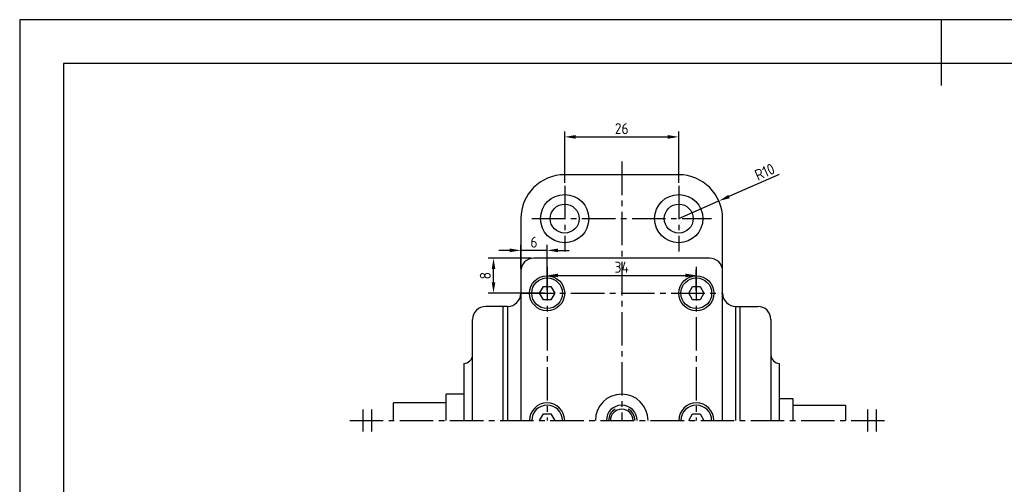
# Model space of a CAD drawing. Header units: millimetres. Extents: x 0 to 420, y 0 to 297.
# Tile 5 of 6: x 0 to 224, y 191 to 297. Entities that reach past the tile are written whole.
import ezdxf

# ---------------------------------------------------------------- set-up
doc = ezdxf.new("R2010")
doc.units = ezdxf.units.MM
doc.header["$LTSCALE"] = 0.4
doc.linetypes.add('CENTER2', pattern=[28.575, 19.05, -3.175, 3.175, -3.175])
for name, color, linetype in [('가는선', 1, 'Continuous'), ('외형선', 3, 'Continuous'), ('윤곽선', 5, 'Continuous'), ('중심선', 1, 'CENTER2')]:
    doc.layers.add(name, color=color, linetype=linetype)
doc.styles.get("Standard").update_dxf_attribs({"font": 'isocp.shx', "bigfont": 'whgtxt.shx'})
doc.dimstyles.new('ISO-25', dxfattribs={"dimtxt": 2.5, "dimasz": 2.5, "dimexe": 1.25, "dimexo": 0.625, "dimtad": 1, "dimdec": 4, "dimtxsty": 'Standard', "dimcen": 2.5, "dimadec": 4, "dimazin": 2, "dimtfac": 1, "dimtdec": 4, "dimtmove": 0, "dimatfit": 3, "dimfxl": 1, "dimarcsym": 0})

# ---------------------------------------------------------------- blocks, each defined once
blk = doc.blocks.new('*U2')
at = {"layer": 'Defpoints'}
blk.add_lwpolyline([(0, 0), (420, 0), (420, 297), (0, 297)], close=True, dxfattribs=at)
at = {"layer": '가는선', "color": 2}
for p, q in [((78.21, 208.16), (78.21, 203.16)), ((80.21, 208.16), (80.21, 203.16)), ((193.21, 208.16), (193.21, 203.16)), ((195.21, 208.16), (195.21, 203.16))]:
    blk.add_line(p, q, dxfattribs=at)
at = {"layer": '가는선'}
for start, end in [(119.7768, 180), (0, 60.0909)]:
    blk.add_arc((137.21, 205.66), 3, start, end, dxfattribs=at)
at = {"layer": '외형선'}
for p, q in [((210, 297), (210, 282)), ((150.21, 261.66), (124.21, 261.66)), ((114.21, 251.66), (114.21, 205.66)), ((160.21, 205.66), (160.21, 251.66)), ((157.21, 242.66), (117.21, 242.66)), ((118.48, 234.66), (119.35, 236.16)), ((119.35, 236.16), (121.08, 236.16)), ((121.08, 236.16), (121.94, 234.66)), ((152.48, 234.66), (153.35, 236.16)), ((153.35, 236.16), (155.08, 236.16)), ((155.08, 236.16), (155.94, 234.66)), ((119.35, 233.16), (118.48, 234.66)), ((121.94, 234.66), (121.08, 233.16)), ((153.35, 233.16), (152.48, 234.66)), ((155.94, 234.66), (155.08, 233.16)), ((111.21, 231.66), (106.21, 231.66)), ((110.21, 205.66), (110.21, 231.66)), ((111.21, 231.66), (111.21, 205.66)), ((121.08, 233.16), (119.35, 233.16)), ((155.08, 233.16), (153.35, 233.16)), ((163.21, 205.66), (163.21, 231.66)), ((163.21, 231.66), (168.21, 231.66)), ((164.21, 205.66), (164.21, 231.66)), ((103.21, 205.66), (103.21, 228.66)), ((171.21, 228.66), (171.21, 205.66)), ((101.21, 218.66), (101.21, 205.66)), ((173.21, 205.66), (173.21, 218.66)), ((97.21, 205.66), (97.21, 211.66)), ((101.21, 211.66), (97.21, 211.66)), ((85.21, 205.66), (85.21, 209.66)), ((97.21, 209.66), (85.21, 209.66)), ((173.21, 210.66), (176.21, 210.66)), ((176.21, 210.66), (176.21, 205.66)), ((176.21, 209.16), (188.21, 209.16)), ((188.21, 209.16), (188.21, 205.66)), ((118.48, 205.66), (119.35, 207.16)), ((119.35, 207.16), (121.08, 207.16)), ((121.08, 207.16), (121.94, 205.66)), ((152.48, 205.66), (153.35, 207.16)), ((153.35, 207.16), (155.08, 207.16)), ((155.08, 207.16), (155.94, 205.66))]:
    blk.add_line(p, q, dxfattribs=at)
for centre, radius in [((124.21, 251.66), 5.5), ((150.21, 251.66), 5.5), ((124.21, 251.66), 3.3), ((150.21, 251.66), 3.3), ((120.21, 234.66), 4), ((120.21, 234.66), 3.5), ((154.21, 234.66), 4), ((154.21, 234.66), 3.5)]:
    blk.add_circle(centre, radius, dxfattribs=at)
for centre, radius, start, end in [((124.21, 251.66), 10, 90, 180), ((150.21, 251.66), 10, 0, 90), ((117.21, 239.66), 3, 90, 180), ((157.21, 239.66), 3, 0, 90), ((111.21, 234.66), 3, 270, 0), ((163.21, 234.66), 3, 180, 270), ((106.21, 228.66), 3, 90, 180), ((168.21, 228.66), 3, 0, 90), ((101.21, 220.66), 2, 270, 0), ((173.21, 220.66), 2, 180, 270), ((137.21, 205.66), 6, 0, 180), ((120.21, 205.66), 4, 360, 180), ((120.21, 205.66), 3.5, 0, 180), ((137.21, 205.66), 3.5, 0, 180), ((154.21, 205.66), 4, 360, 180), ((154.21, 205.66), 3.5, 0, 180), ((137.21, 205.66), 2.59, 0, 180)]:
    blk.add_arc(centre, radius, start, end, dxfattribs=at)
at = {"layer": '윤곽선'}
blk.add_lwpolyline([(10, 10), (410, 10), (410, 287), (10, 287)], close=True, dxfattribs=at)
at = {"layer": '중심선'}
for p, q in [((137.21, 264.66), (137.21, 205.66)), ((124.21, 259.16), (124.21, 244.16)), ((150.21, 259.16), (150.21, 244.16)), ((116.71, 251.66), (157.71, 251.66)), ((120.21, 240.66), (120.21, 205.66)), ((154.21, 240.66), (154.21, 205.66)), ((114.21, 234.66), (160.21, 234.66)), ((75.21, 205.66), (198.21, 205.66))]:
    blk.add_line(p, q, dxfattribs=at)
blk = doc.blocks.new('*D49')
at = {"color": 0, "lineweight": -2, "transparency": 16777216}
for p, q in [((173.07, 261.71), (161.66, 256.69)), ((150.21, 251.66), (159.37, 255.69))]:
    blk.add_line(p, q, dxfattribs=at)
at = {"color": 0, "transparency": 16777216}
blk.add_solid([(161.49, 257.07), (161.82, 256.31), (159.37, 255.69)], dxfattribs=at)
at = {"layer": 'Defpoints', "color": 0, "transparency": 16777216}
for p in [(159.37, 255.69), (150.21, 251.66)]:
    blk.add_point(p, dxfattribs=at)
at = {"color": 0, "transparency": 16777216, "insert": (169.8, 262.32), "char_height": 2.5, "attachment_point": 5, "rotation": 23.7238}
blk.add_mtext('R10', dxfattribs=at)
blk = doc.blocks.new('_DotSmall')
at = {"color": 0, "linetype": 'ByBlock', "const_width": 0.5}
blk.add_lwpolyline([(-0.0625, 0, 1), (0.0625, 0, 1)], format="xyb", close=True, dxfattribs=at)
blk = doc.blocks.new('*D50')
at = {"color": 0, "lineweight": -2, "transparency": 16777216}
for p, q in [((124.21, 259.79), (124.21, 271.54)), ((150.21, 259.79), (150.21, 271.54)), ((126.71, 270.29), (147.71, 270.29))]:
    blk.add_line(p, q, dxfattribs=at)
at = {"color": 0, "transparency": 16777216}
for points in [[(126.71, 270.71), (126.71, 269.87), (124.21, 270.29)], [(147.71, 270.71), (147.71, 269.87), (150.21, 270.29)]]:
    blk.add_solid(points, dxfattribs=at)
at = {"layer": 'Defpoints', "color": 0, "transparency": 16777216}
for p in [(150.21, 270.29), (124.21, 259.16), (150.21, 259.16)]:
    blk.add_point(p, dxfattribs=at)
at = {"color": 0, "transparency": 16777216, "insert": (137.21, 272.17), "char_height": 2.5, "attachment_point": 5}
blk.add_mtext('26', dxfattribs=at)
blk = doc.blocks.new('*D62')
at = {"color": 0, "lineweight": -2, "transparency": 16777216}
for p, q in [((116.59, 242.66), (106.74, 242.66)), ((107.99, 237.16), (107.99, 240.16)), ((119.59, 234.66), (106.74, 234.66))]:
    blk.add_line(p, q, dxfattribs=at)
at = {"color": 0, "transparency": 16777216}
for points in [[(107.58, 240.16), (108.41, 240.16), (107.99, 242.66)], [(107.58, 237.16), (108.41, 237.16), (107.99, 234.66)]]:
    blk.add_solid(points, dxfattribs=at)
at = {"layer": 'Defpoints', "color": 0, "transparency": 16777216}
for p in [(107.99, 242.66), (117.21, 242.66), (120.21, 234.66)]:
    blk.add_point(p, dxfattribs=at)
at = {"color": 0, "transparency": 16777216, "insert": (106.12, 238.66), "char_height": 2.5, "attachment_point": 5, "rotation": 90}
blk.add_mtext('8', dxfattribs=at)
blk = doc.blocks.new('*D63')
at = {"color": 0, "lineweight": -2, "transparency": 16777216}
for p, q in [((114.21, 240.29), (114.21, 245.68)), ((120.21, 235.29), (120.21, 245.68)), ((111.71, 244.43), (109.21, 244.43)), ((120.21, 244.43), (114.21, 244.43)), ((122.71, 244.43), (125.21, 244.43))]:
    blk.add_line(p, q, dxfattribs=at)
at = {"color": 0, "transparency": 16777216}
for points in [[(111.71, 244.85), (111.71, 244.01), (114.21, 244.43)], [(122.71, 244.85), (122.71, 244.01), (120.21, 244.43)]]:
    blk.add_solid(points, dxfattribs=at)
at = {"layer": 'Defpoints', "color": 0, "transparency": 16777216}
for p in [(114.21, 244.43), (114.21, 239.66), (120.21, 234.66)]:
    blk.add_point(p, dxfattribs=at)
at = {"color": 0, "transparency": 16777216, "insert": (117.21, 246.31), "char_height": 2.5, "attachment_point": 5}
blk.add_mtext('6', dxfattribs=at)
blk = doc.blocks.new('*D64')
at = {"color": 0, "lineweight": -2, "transparency": 16777216}
for p, q in [((120.21, 235.29), (120.21, 239.96)), ((122.71, 238.71), (151.71, 238.71)), ((154.21, 235.29), (154.21, 239.96))]:
    blk.add_line(p, q, dxfattribs=at)
at = {"color": 0, "transparency": 16777216}
for points in [[(122.71, 239.13), (122.71, 238.3), (120.21, 238.71)], [(151.71, 239.13), (151.71, 238.3), (154.21, 238.71)]]:
    blk.add_solid(points, dxfattribs=at)
at = {"layer": 'Defpoints', "color": 0, "transparency": 16777216}
for p in [(154.21, 238.71), (120.21, 234.66), (154.21, 234.66)]:
    blk.add_point(p, dxfattribs=at)
at = {"color": 0, "transparency": 16777216, "insert": (137.21, 240.59), "char_height": 2.5, "attachment_point": 5}
blk.add_mtext('34', dxfattribs=at)

msp = doc.modelspace()

# ---------------------------------------------------------------- block references
msp.add_blockref('*U2', (0, 0))

# ---------------------------------------------------------------- dimensions: what is measured, and where the dimension line sits
for base, p1, p2, picture, middle in [((150.21279, 270.29019), (124.21279, 259.16202), (150.21279, 259.16202), '*D50', (137.21279, 272.16544)), ((114.21279, 244.43109), (120.21279, 234.66202), (114.21279, 239.66202), '*D63', (117.21279, 246.30609)), ((154.21279, 238.71325), (120.21279, 234.66202), (154.21279, 234.66202), '*D64', (137.21279, 240.58825))]:
    dim = msp.add_linear_dim(base=base, p1=p1, p2=p2, dimstyle='ISO-25', override={"dimldrblk": 'DotSmall'})
    dim.commit()
    dim.dimension.update_dxf_attribs({"geometry": picture, "text_midpoint": middle})
dim = msp.add_radius_dim(center=(150.21279, 251.66202), mpoint=(159.36775, 255.6853), dimstyle='ISO-25', override={"dimldrblk": 'DotSmall'})
dim.commit()
dim.dimension.update_dxf_attribs({"geometry": '*D49', "text_midpoint": (170.55038, 260.59966), "dimtype": 164})
dim = msp.add_linear_dim(base=(107.99311, 242.66202), p1=(120.21279, 234.66202), p2=(117.21279, 242.66202), angle=90, dimstyle='ISO-25', override={"dimldrblk": 'DotSmall'})
dim.commit()
dim.dimension.update_dxf_attribs({"geometry": '*D62', "text_midpoint": (106.11811, 238.66202)})

doc.saveas('drawing.dxf')
